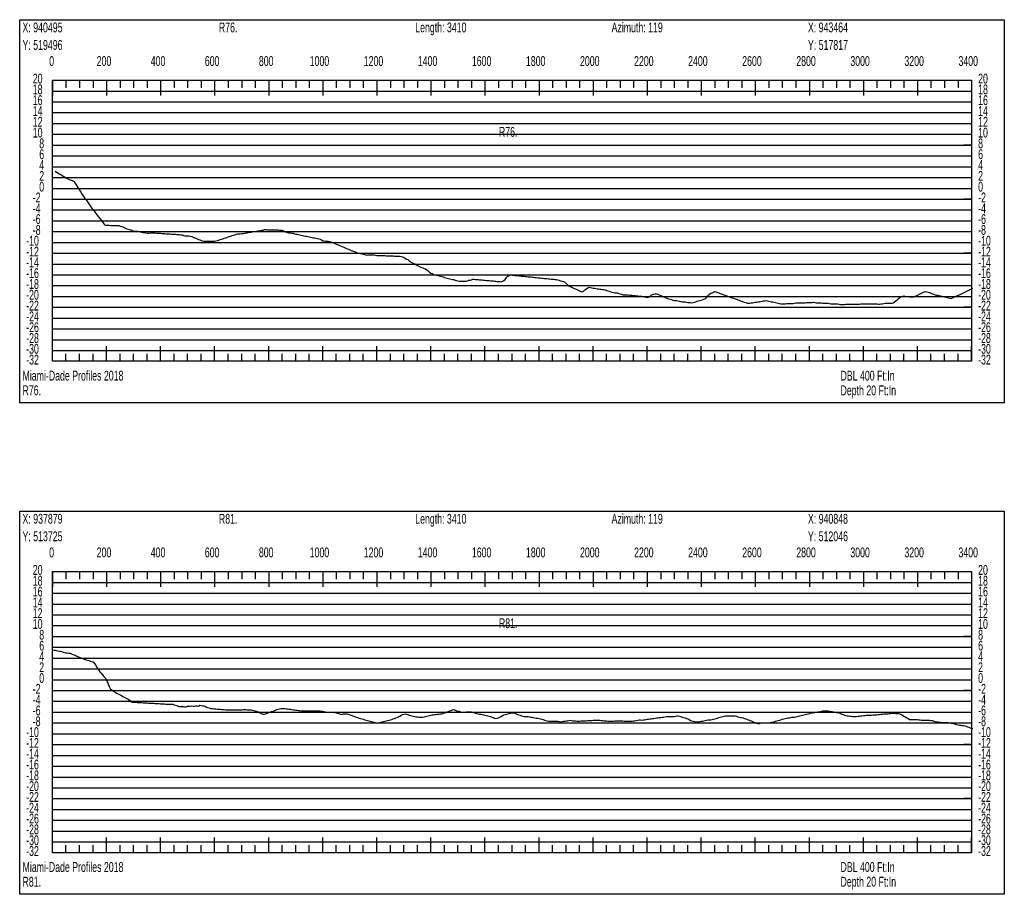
# Model space of a CAD drawing. Header units: feet. Extents: x 1 to 30, y -268 to -1.
# Tile 20 of 94: x 11 to 20, y -218 to -210. Entities that reach past the tile are written whole.
import ezdxf

# ---------------------------------------------------------------- set-up
doc = ezdxf.new("R2010")
doc.units = ezdxf.units.FT
doc.header["$MEASUREMENT"] = 0
doc.layers.add('LABELS', color=7, linetype='Continuous')
doc.layers.add('XSECTION', color=7, linetype='Continuous')

msp = doc.modelspace()

# ---------------------------------------------------------------- linework, layer by layer
at = {"layer": 'XSECTION', "color": 0, "linetype": 'Continuous'}
for points in [[(11.106, -210.07), (20.212, -210.07), (20.212, -213.615), (11.106, -213.615), (11.106, -210.07)], [(11.409, -210.63), (19.909, -210.63), (19.909, -213.23), (11.409, -213.23), (11.409, -210.63)], [(11.409, -210.63), (11.409, -210.771)], [(11.409, -210.63), (11.409, -210.771)], [(11.409, -210.63), (11.409, -210.7)], [(11.409, -210.63), (11.409, -210.7)], [(11.534, -210.63), (11.534, -210.7)], [(11.659, -210.63), (11.659, -210.7)], [(11.784, -210.63), (11.784, -210.7)], [(11.909, -210.63), (11.909, -210.771)], [(11.909, -210.63), (11.909, -210.7)], [(12.034, -210.63), (12.034, -210.7)], [(12.159, -210.63), (12.159, -210.7)], [(12.284, -210.63), (12.284, -210.7)], [(12.409, -210.63), (12.409, -210.771)], [(12.409, -210.63), (12.409, -210.7)], [(12.534, -210.63), (12.534, -210.7)], [(12.659, -210.63), (12.659, -210.7)], [(12.784, -210.63), (12.784, -210.7)], [(12.909, -210.63), (12.909, -210.771)], [(12.909, -210.63), (12.909, -210.7)], [(13.034, -210.63), (13.034, -210.7)], [(13.159, -210.63), (13.159, -210.7)], [(13.284, -210.63), (13.284, -210.7)], [(13.409, -210.63), (13.409, -210.771)], [(13.409, -210.63), (13.409, -210.7)], [(13.534, -210.63), (13.534, -210.7)], [(13.659, -210.63), (13.659, -210.7)], [(13.784, -210.63), (13.784, -210.7)], [(13.909, -210.63), (13.909, -210.771)], [(13.909, -210.63), (13.909, -210.7)], [(14.034, -210.63), (14.034, -210.7)], [(14.159, -210.63), (14.159, -210.7)], [(14.284, -210.63), (14.284, -210.7)], [(14.409, -210.63), (14.409, -210.771)], [(14.409, -210.63), (14.409, -210.7)], [(14.534, -210.63), (14.534, -210.7)], [(14.659, -210.63), (14.659, -210.7)], [(14.784, -210.63), (14.784, -210.7)], [(14.909, -210.63), (14.909, -210.771)], [(14.909, -210.63), (14.909, -210.7)], [(15.034, -210.63), (15.034, -210.7)], [(15.159, -210.63), (15.159, -210.7)], [(15.284, -210.63), (15.284, -210.7)], [(15.409, -210.63), (15.409, -210.771)], [(15.409, -210.63), (15.409, -210.7)], [(15.534, -210.63), (15.534, -210.7)], [(15.659, -210.63), (15.659, -210.7)], [(15.784, -210.63), (15.784, -210.7)], [(15.909, -210.63), (15.909, -210.771)], [(15.909, -210.63), (15.909, -210.7)], [(16.034, -210.63), (16.034, -210.7)], [(16.159, -210.63), (16.159, -210.7)], [(16.284, -210.63), (16.284, -210.7)], [(16.409, -210.63), (16.409, -210.771)], [(16.409, -210.63), (16.409, -210.7)], [(16.534, -210.63), (16.534, -210.7)], [(16.659, -210.63), (16.659, -210.7)], [(16.784, -210.63), (16.784, -210.7)], [(16.909, -210.63), (16.909, -210.771)], [(16.909, -210.63), (16.909, -210.7)], [(17.034, -210.63), (17.034, -210.7)], [(17.159, -210.63), (17.159, -210.7)], [(17.284, -210.63), (17.284, -210.7)], [(17.409, -210.63), (17.409, -210.771)], [(17.409, -210.63), (17.409, -210.7)], [(17.534, -210.63), (17.534, -210.7)], [(17.659, -210.63), (17.659, -210.7)], [(17.784, -210.63), (17.784, -210.7)], [(17.909, -210.63), (17.909, -210.771)], [(17.909, -210.63), (17.909, -210.7)], [(18.034, -210.63), (18.034, -210.7)], [(18.159, -210.63), (18.159, -210.7)], [(18.284, -210.63), (18.284, -210.7)], [(18.409, -210.63), (18.409, -210.771)], [(18.409, -210.63), (18.409, -210.7)], [(18.534, -210.63), (18.534, -210.7)], [(18.659, -210.63), (18.659, -210.7)], [(18.784, -210.63), (18.784, -210.7)], [(18.909, -210.63), (18.909, -210.771)], [(18.909, -210.63), (18.909, -210.7)], [(19.034, -210.63), (19.034, -210.7)], [(19.159, -210.63), (19.159, -210.7)], [(19.284, -210.63), (19.284, -210.7)], [(19.409, -210.63), (19.409, -210.771)], [(19.409, -210.63), (19.409, -210.7)], [(19.534, -210.63), (19.534, -210.7)], [(19.659, -210.63), (19.659, -210.7)], [(19.784, -210.63), (19.784, -210.7)], [(19.909, -210.63), (19.909, -210.771)], [(19.909, -210.63), (19.909, -210.7)], [(11.409, -211.23), (11.479, -211.23)], [(19.909, -211.23), (19.839, -211.23)], [(11.409, -211.73), (11.479, -211.73)], [(19.909, -211.73), (19.839, -211.73)], [(11.409, -212.23), (11.479, -212.23)], [(19.909, -212.23), (19.839, -212.23)], [(11.409, -212.73), (11.479, -212.73)], [(19.909, -212.73), (19.839, -212.73)], [(11.409, -213.23), (11.409, -213.089)], [(11.409, -213.23), (11.409, -213.089)], [(11.409, -213.23), (11.409, -213.16)], [(11.409, -213.23), (11.409, -213.16)], [(11.534, -213.23), (11.534, -213.16)], [(11.659, -213.23), (11.659, -213.16)], [(11.784, -213.23), (11.784, -213.16)], [(11.909, -213.23), (11.909, -213.089)], [(11.909, -213.23), (11.909, -213.16)], [(12.034, -213.23), (12.034, -213.16)], [(12.159, -213.23), (12.159, -213.16)], [(12.284, -213.23), (12.284, -213.16)], [(12.409, -213.23), (12.409, -213.089)], [(12.409, -213.23), (12.409, -213.16)], [(12.534, -213.23), (12.534, -213.16)], [(12.659, -213.23), (12.659, -213.16)], [(12.784, -213.23), (12.784, -213.16)], [(12.909, -213.23), (12.909, -213.089)], [(12.909, -213.23), (12.909, -213.16)], [(13.034, -213.23), (13.034, -213.16)], [(13.159, -213.23), (13.159, -213.16)], [(13.284, -213.23), (13.284, -213.16)], [(13.409, -213.23), (13.409, -213.089)], [(13.409, -213.23), (13.409, -213.16)], [(13.534, -213.23), (13.534, -213.16)], [(13.659, -213.23), (13.659, -213.16)], [(13.784, -213.23), (13.784, -213.16)], [(13.909, -213.23), (13.909, -213.089)], [(13.909, -213.23), (13.909, -213.16)], [(14.034, -213.23), (14.034, -213.16)], [(14.159, -213.23), (14.159, -213.16)], [(14.284, -213.23), (14.284, -213.16)], [(14.409, -213.23), (14.409, -213.089)], [(14.409, -213.23), (14.409, -213.16)], [(14.534, -213.23), (14.534, -213.16)], [(14.659, -213.23), (14.659, -213.16)], [(14.784, -213.23), (14.784, -213.16)], [(14.909, -213.23), (14.909, -213.089)], [(14.909, -213.23), (14.909, -213.16)], [(15.034, -213.23), (15.034, -213.16)], [(15.159, -213.23), (15.159, -213.16)], [(15.284, -213.23), (15.284, -213.16)], [(15.409, -213.23), (15.409, -213.089)], [(15.409, -213.23), (15.409, -213.16)], [(15.534, -213.23), (15.534, -213.16)], [(15.659, -213.23), (15.659, -213.16)], [(15.784, -213.23), (15.784, -213.16)], [(15.909, -213.23), (15.909, -213.089)], [(15.909, -213.23), (15.909, -213.16)], [(16.034, -213.23), (16.034, -213.16)], [(16.159, -213.23), (16.159, -213.16)], [(16.284, -213.23), (16.284, -213.16)], [(16.409, -213.23), (16.409, -213.089)], [(16.409, -213.23), (16.409, -213.16)], [(16.534, -213.23), (16.534, -213.16)], [(16.659, -213.23), (16.659, -213.16)], [(16.784, -213.23), (16.784, -213.16)], [(16.909, -213.23), (16.909, -213.089)], [(16.909, -213.23), (16.909, -213.16)], [(17.034, -213.23), (17.034, -213.16)], [(17.159, -213.23), (17.159, -213.16)], [(17.284, -213.23), (17.284, -213.16)], [(17.409, -213.23), (17.409, -213.089)], [(17.409, -213.23), (17.409, -213.16)], [(17.534, -213.23), (17.534, -213.16)], [(17.659, -213.23), (17.659, -213.16)], [(17.784, -213.23), (17.784, -213.16)], [(17.909, -213.23), (17.909, -213.089)], [(17.909, -213.23), (17.909, -213.16)], [(18.034, -213.23), (18.034, -213.16)], [(18.159, -213.23), (18.159, -213.16)], [(18.284, -213.23), (18.284, -213.16)], [(18.409, -213.23), (18.409, -213.089)], [(18.409, -213.23), (18.409, -213.16)], [(18.534, -213.23), (18.534, -213.16)], [(18.659, -213.23), (18.659, -213.16)], [(18.784, -213.23), (18.784, -213.16)], [(18.909, -213.23), (18.909, -213.089)], [(18.909, -213.23), (18.909, -213.16)], [(19.034, -213.23), (19.034, -213.16)], [(19.159, -213.23), (19.159, -213.16)], [(19.284, -213.23), (19.284, -213.16)], [(19.409, -213.23), (19.409, -213.089)], [(19.409, -213.23), (19.409, -213.16)], [(19.534, -213.23), (19.534, -213.16)], [(19.659, -213.23), (19.659, -213.16)], [(19.784, -213.23), (19.784, -213.16)], [(19.909, -213.23), (19.909, -213.089)], [(19.909, -213.23), (19.909, -213.16)], [(11.106, -214.615), (20.212, -214.615), (20.212, -218.16), (11.106, -218.16), (11.106, -214.615)], [(11.409, -215.175), (19.909, -215.175), (19.909, -217.775), (11.409, -217.775), (11.409, -215.175)], [(11.409, -215.175), (11.409, -215.316)], [(11.409, -215.175), (11.409, -215.316)], [(11.409, -215.175), (11.409, -215.245)], [(11.409, -215.175), (11.409, -215.245)], [(11.534, -215.175), (11.534, -215.245)], [(11.659, -215.175), (11.659, -215.245)], [(11.784, -215.175), (11.784, -215.245)], [(11.909, -215.175), (11.909, -215.316)], [(11.909, -215.175), (11.909, -215.245)], [(12.034, -215.175), (12.034, -215.245)], [(12.159, -215.175), (12.159, -215.245)], [(12.284, -215.175), (12.284, -215.245)], [(12.409, -215.175), (12.409, -215.316)], [(12.409, -215.175), (12.409, -215.245)], [(12.534, -215.175), (12.534, -215.245)], [(12.659, -215.175), (12.659, -215.245)], [(12.784, -215.175), (12.784, -215.245)], [(12.909, -215.175), (12.909, -215.316)], [(12.909, -215.175), (12.909, -215.245)], [(13.034, -215.175), (13.034, -215.245)], [(13.159, -215.175), (13.159, -215.245)], [(13.284, -215.175), (13.284, -215.245)], [(13.409, -215.175), (13.409, -215.316)], [(13.409, -215.175), (13.409, -215.245)], [(13.534, -215.175), (13.534, -215.245)], [(13.659, -215.175), (13.659, -215.245)], [(13.784, -215.175), (13.784, -215.245)], [(13.909, -215.175), (13.909, -215.316)], [(13.909, -215.175), (13.909, -215.245)], [(14.034, -215.175), (14.034, -215.245)], [(14.159, -215.175), (14.159, -215.245)], [(14.284, -215.175), (14.284, -215.245)], [(14.409, -215.175), (14.409, -215.316)], [(14.409, -215.175), (14.409, -215.245)], [(14.534, -215.175), (14.534, -215.245)], [(14.659, -215.175), (14.659, -215.245)], [(14.784, -215.175), (14.784, -215.245)], [(14.909, -215.175), (14.909, -215.316)], [(14.909, -215.175), (14.909, -215.245)], [(15.034, -215.175), (15.034, -215.245)], [(15.159, -215.175), (15.159, -215.245)], [(15.284, -215.175), (15.284, -215.245)], [(15.409, -215.175), (15.409, -215.316)], [(15.409, -215.175), (15.409, -215.245)], [(15.534, -215.175), (15.534, -215.245)], [(15.659, -215.175), (15.659, -215.245)], [(15.784, -215.175), (15.784, -215.245)], [(15.909, -215.175), (15.909, -215.316)], [(15.909, -215.175), (15.909, -215.245)], [(16.034, -215.175), (16.034, -215.245)], [(16.159, -215.175), (16.159, -215.245)], [(16.284, -215.175), (16.284, -215.245)], [(16.409, -215.175), (16.409, -215.316)], [(16.409, -215.175), (16.409, -215.245)], [(16.534, -215.175), (16.534, -215.245)], [(16.659, -215.175), (16.659, -215.245)], [(16.784, -215.175), (16.784, -215.245)], [(16.909, -215.175), (16.909, -215.316)], [(16.909, -215.175), (16.909, -215.245)], [(17.034, -215.175), (17.034, -215.245)], [(17.159, -215.175), (17.159, -215.245)], [(17.284, -215.175), (17.284, -215.245)], [(17.409, -215.175), (17.409, -215.316)], [(17.409, -215.175), (17.409, -215.245)], [(17.534, -215.175), (17.534, -215.245)], [(17.659, -215.175), (17.659, -215.245)], [(17.784, -215.175), (17.784, -215.245)], [(17.909, -215.175), (17.909, -215.316)], [(17.909, -215.175), (17.909, -215.245)], [(18.034, -215.175), (18.034, -215.245)], [(18.159, -215.175), (18.159, -215.245)], [(18.284, -215.175), (18.284, -215.245)], [(18.409, -215.175), (18.409, -215.316)], [(18.409, -215.175), (18.409, -215.245)], [(18.534, -215.175), (18.534, -215.245)], [(18.659, -215.175), (18.659, -215.245)], [(18.784, -215.175), (18.784, -215.245)], [(18.909, -215.175), (18.909, -215.316)], [(18.909, -215.175), (18.909, -215.245)], [(19.034, -215.175), (19.034, -215.245)], [(19.159, -215.175), (19.159, -215.245)], [(19.284, -215.175), (19.284, -215.245)], [(19.409, -215.175), (19.409, -215.316)], [(19.409, -215.175), (19.409, -215.245)], [(19.534, -215.175), (19.534, -215.245)], [(19.659, -215.175), (19.659, -215.245)], [(19.784, -215.175), (19.784, -215.245)], [(19.909, -215.175), (19.909, -215.316)], [(19.909, -215.175), (19.909, -215.245)], [(11.409, -215.775), (11.479, -215.775)], [(19.909, -215.775), (19.839, -215.775)], [(11.409, -216.275), (11.479, -216.275)], [(19.909, -216.275), (19.839, -216.275)], [(11.409, -216.775), (11.479, -216.775)], [(19.909, -216.775), (19.839, -216.775)], [(11.409, -217.275), (11.479, -217.275)], [(19.909, -217.275), (19.839, -217.275)], [(11.409, -217.775), (11.409, -217.634)], [(11.409, -217.775), (11.409, -217.634)], [(11.409, -217.775), (11.409, -217.705)], [(11.409, -217.775), (11.409, -217.705)], [(11.534, -217.775), (11.534, -217.705)], [(11.659, -217.775), (11.659, -217.705)], [(11.784, -217.775), (11.784, -217.705)], [(11.909, -217.775), (11.909, -217.634)], [(11.909, -217.775), (11.909, -217.705)], [(12.034, -217.775), (12.034, -217.705)], [(12.159, -217.775), (12.159, -217.705)], [(12.284, -217.775), (12.284, -217.705)], [(12.409, -217.775), (12.409, -217.634)], [(12.409, -217.775), (12.409, -217.705)], [(12.534, -217.775), (12.534, -217.705)], [(12.659, -217.775), (12.659, -217.705)], [(12.784, -217.775), (12.784, -217.705)], [(12.909, -217.775), (12.909, -217.634)], [(12.909, -217.775), (12.909, -217.705)], [(13.034, -217.775), (13.034, -217.705)], [(13.159, -217.775), (13.159, -217.705)], [(13.284, -217.775), (13.284, -217.705)], [(13.409, -217.775), (13.409, -217.634)], [(13.409, -217.775), (13.409, -217.705)], [(13.534, -217.775), (13.534, -217.705)], [(13.659, -217.775), (13.659, -217.705)], [(13.784, -217.775), (13.784, -217.705)], [(13.909, -217.775), (13.909, -217.634)], [(13.909, -217.775), (13.909, -217.705)], [(14.034, -217.775), (14.034, -217.705)], [(14.159, -217.775), (14.159, -217.705)], [(14.284, -217.775), (14.284, -217.705)], [(14.409, -217.775), (14.409, -217.634)], [(14.409, -217.775), (14.409, -217.705)], [(14.534, -217.775), (14.534, -217.705)], [(14.659, -217.775), (14.659, -217.705)], [(14.784, -217.775), (14.784, -217.705)], [(14.909, -217.775), (14.909, -217.634)], [(14.909, -217.775), (14.909, -217.705)], [(15.034, -217.775), (15.034, -217.705)], [(15.159, -217.775), (15.159, -217.705)], [(15.284, -217.775), (15.284, -217.705)], [(15.409, -217.775), (15.409, -217.634)], [(15.409, -217.775), (15.409, -217.705)], [(15.534, -217.775), (15.534, -217.705)], [(15.659, -217.775), (15.659, -217.705)], [(15.784, -217.775), (15.784, -217.705)], [(15.909, -217.775), (15.909, -217.634)], [(15.909, -217.775), (15.909, -217.705)], [(16.034, -217.775), (16.034, -217.705)], [(16.159, -217.775), (16.159, -217.705)], [(16.284, -217.775), (16.284, -217.705)], [(16.409, -217.775), (16.409, -217.634)], [(16.409, -217.775), (16.409, -217.705)], [(16.534, -217.775), (16.534, -217.705)], [(16.659, -217.775), (16.659, -217.705)], [(16.784, -217.775), (16.784, -217.705)], [(16.909, -217.775), (16.909, -217.634)], [(16.909, -217.775), (16.909, -217.705)], [(17.034, -217.775), (17.034, -217.705)], [(17.159, -217.775), (17.159, -217.705)], [(17.284, -217.775), (17.284, -217.705)], [(17.409, -217.775), (17.409, -217.634)], [(17.409, -217.775), (17.409, -217.705)], [(17.534, -217.775), (17.534, -217.705)], [(17.659, -217.775), (17.659, -217.705)], [(17.784, -217.775), (17.784, -217.705)], [(17.909, -217.775), (17.909, -217.634)], [(17.909, -217.775), (17.909, -217.705)], [(18.034, -217.775), (18.034, -217.705)], [(18.159, -217.775), (18.159, -217.705)], [(18.284, -217.775), (18.284, -217.705)], [(18.409, -217.775), (18.409, -217.634)], [(18.409, -217.775), (18.409, -217.705)], [(18.534, -217.775), (18.534, -217.705)], [(18.659, -217.775), (18.659, -217.705)], [(18.784, -217.775), (18.784, -217.705)], [(18.909, -217.775), (18.909, -217.634)], [(18.909, -217.775), (18.909, -217.705)], [(19.034, -217.775), (19.034, -217.705)], [(19.159, -217.775), (19.159, -217.705)], [(19.284, -217.775), (19.284, -217.705)], [(19.409, -217.775), (19.409, -217.634)], [(19.409, -217.775), (19.409, -217.705)], [(19.534, -217.775), (19.534, -217.705)], [(19.659, -217.775), (19.659, -217.705)], [(19.784, -217.775), (19.784, -217.705)], [(19.909, -217.775), (19.909, -217.634)], [(19.909, -217.775), (19.909, -217.705)]]:
    msp.add_lwpolyline(points, dxfattribs=at)
at = {"layer": 'XSECTION', "color": 0}
for points in [[(11.409, -210.73), (19.909, -210.73)], [(11.409, -210.83), (19.909, -210.83)], [(11.409, -210.93), (19.909, -210.93)], [(11.409, -211.03), (19.909, -211.03)], [(11.409, -211.13), (19.909, -211.13)], [(11.409, -211.23), (19.909, -211.23)], [(11.409, -211.33), (19.909, -211.33)], [(11.409, -211.43), (19.909, -211.43)], [(11.409, -211.53), (19.909, -211.53)], [(11.409, -211.63), (19.909, -211.63)], [(11.409, -211.73), (19.909, -211.73)], [(11.409, -211.83), (19.909, -211.83)], [(11.409, -211.93), (19.909, -211.93)], [(11.409, -212.03), (19.909, -212.03)], [(11.409, -212.13), (19.909, -212.13)], [(11.409, -212.23), (19.909, -212.23)], [(11.409, -212.33), (19.909, -212.33)], [(11.409, -212.43), (19.909, -212.43)], [(11.409, -212.53), (19.909, -212.53)], [(11.409, -212.63), (19.909, -212.63)], [(11.409, -212.73), (19.909, -212.73)], [(11.409, -212.83), (19.909, -212.83)], [(11.409, -212.93), (19.909, -212.93)], [(11.409, -213.03), (19.909, -213.03)], [(11.409, -213.13), (19.909, -213.13)], [(11.409, -215.275), (19.909, -215.275)], [(11.409, -215.375), (19.909, -215.375)], [(11.409, -215.475), (19.909, -215.475)], [(11.409, -215.575), (19.909, -215.575)], [(11.409, -215.675), (19.909, -215.675)], [(11.409, -215.775), (19.909, -215.775)], [(11.409, -215.875), (19.909, -215.875)], [(11.409, -215.975), (19.909, -215.975)], [(11.409, -216.075), (19.909, -216.075)], [(11.409, -216.175), (19.909, -216.175)], [(11.409, -216.275), (19.909, -216.275)], [(11.409, -216.375), (19.909, -216.375)], [(11.409, -216.475), (19.909, -216.475)], [(11.409, -216.575), (19.909, -216.575)], [(11.409, -216.675), (19.909, -216.675)], [(11.409, -216.775), (19.909, -216.775)], [(11.409, -216.875), (19.909, -216.875)], [(11.409, -216.975), (19.909, -216.975)], [(11.409, -217.075), (19.909, -217.075)], [(11.409, -217.175), (19.909, -217.175)], [(11.409, -217.275), (19.909, -217.275)], [(11.409, -217.375), (19.909, -217.375)], [(11.409, -217.475), (19.909, -217.475)], [(11.409, -217.575), (19.909, -217.575)], [(11.409, -217.675), (19.909, -217.675)]]:
    msp.add_lwpolyline(points, dxfattribs=at)
at = {"layer": 'XSECTION', "color": 5, "linetype": 'Continuous'}
for points in [[(11.434, -211.472), (11.4465, -211.48), (11.459, -211.487), (11.4715, -211.4945), (11.484, -211.502), (11.4965, -211.5095), (11.509, -211.5165), (11.5215, -211.524), (11.534, -211.5315), (11.5465, -211.539), (11.559, -211.5465), (11.5715, -211.5515), (11.584, -211.5555), (11.5965, -211.5595), (11.609, -211.567), (11.6215, -211.587), (11.634, -211.607), (11.6465, -211.627), (11.659, -211.647), (11.6715, -211.6665), (11.684, -211.6865), (11.6965, -211.7065), (11.709, -211.723), (11.7215, -211.7375), (11.734, -211.756), (11.7465, -211.7735), (11.759, -211.7915), (11.7715, -211.8095), (11.784, -211.827), (11.7965, -211.845), (11.809, -211.8625), (11.8215, -211.8795), (11.834, -211.893), (11.8465, -211.9095), (11.859, -211.925), (11.8715, -211.94), (11.884, -211.957), (11.8965, -211.97), (11.909, -211.9705), (11.9215, -211.9715), (11.934, -211.972), (11.9465, -211.9725), (11.959, -211.973), (11.9715, -211.973), (11.984, -211.9735), (11.9965, -211.9735), (12.009, -211.9745), (12.0215, -211.975), (12.034, -211.9795), (12.0465, -211.9835), (12.059, -211.9875), (12.0715, -211.9935), (12.084, -211.9995), (12.0965, -212.003), (12.109, -212.0065), (12.1215, -212.01), (12.134, -212.013), (12.1465, -212.0195), (12.159, -212.025), (12.1715, -212.025), (12.184, -212.025), (12.1965, -212.0275), (12.209, -212.0295), (12.2215, -212.032), (12.234, -212.0345), (12.2465, -212.037), (12.259, -212.039), (12.2715, -212.0415), (12.284, -212.044), (12.2965, -212.0435), (12.309, -212.0405), (12.3215, -212.0405), (12.334, -212.0415), (12.3465, -212.042), (12.359, -212.043), (12.3715, -212.044), (12.384, -212.0445), (12.3965, -212.0455), (12.409, -212.046), (12.4215, -212.047), (12.434, -212.048), (12.4465, -212.0485), (12.459, -212.0495), (12.4715, -212.0505), (12.484, -212.051), (12.4965, -212.052), (12.509, -212.053), (12.5215, -212.0535), (12.534, -212.0545), (12.5465, -212.055), (12.559, -212.056), (12.5715, -212.057), (12.584, -212.0575), (12.5965, -212.0585), (12.609, -212.0595), (12.6215, -212.0655), (12.634, -212.0695), (12.6465, -212.0695), (12.659, -212.0695), (12.6715, -212.07), (12.684, -212.0715), (12.6965, -212.0765), (12.709, -212.0815), (12.7215, -212.087), (12.734, -212.092), (12.7465, -212.097), (12.759, -212.102), (12.7715, -212.107), (12.784, -212.1115), (12.7965, -212.1155), (12.809, -212.1195), (12.8215, -212.1195), (12.834, -212.1195), (12.8465, -212.119), (12.859, -212.119), (12.8715, -212.119), (12.884, -212.119), (12.8965, -212.119), (12.909, -212.1195), (12.9215, -212.116), (12.934, -212.112), (12.9465, -212.108), (12.959, -212.104), (12.9715, -212.1), (12.984, -212.0955), (12.9965, -212.0915), (13.009, -212.0875), (13.0215, -212.0835), (13.034, -212.079), (13.0465, -212.075), (13.059, -212.071), (13.0715, -212.067), (13.084, -212.063), (13.0965, -212.0585), (13.109, -212.0545), (13.1215, -212.051), (13.134, -212.051), (13.1465, -212.051), (13.159, -212.049), (13.1715, -212.047), (13.184, -212.045), (13.1965, -212.043), (13.209, -212.041), (13.2215, -212.0385), (13.234, -212.0365), (13.2465, -212.0345), (13.259, -212.0325), (13.2715, -212.0305), (13.284, -212.0285), (13.2965, -212.026), (13.309, -212.024), (13.3215, -212.022), (13.334, -212.02), (13.3465, -212.018), (13.359, -212.0155), (13.3715, -212.0115), (13.384, -212.012), (13.3965, -212.0125), (13.409, -212.0125), (13.4215, -212.013), (13.434, -212.0135), (13.4465, -212.0135), (13.459, -212.014), (13.4715, -212.0145), (13.484, -212.015), (13.4965, -212.015), (13.509, -212.0155), (13.5215, -212.016), (13.534, -212.016), (13.5465, -212.0225), (13.559, -212.03), (13.5715, -212.036), (13.584, -212.039), (13.5965, -212.041), (13.609, -212.043), (13.6215, -212.0445), (13.634, -212.0455), (13.6465, -212.05), (13.659, -212.0525), (13.6715, -212.055), (13.684, -212.058), (13.6965, -212.0605), (13.709, -212.063), (13.7215, -212.0655), (13.734, -212.068), (13.7465, -212.071), (13.759, -212.0735), (13.7715, -212.076), (13.784, -212.0785), (13.7965, -212.081), (13.809, -212.084), (13.8215, -212.0865), (13.834, -212.089), (13.8465, -212.0915), (13.859, -212.094), (13.8715, -212.097), (13.884, -212.0995), (13.8965, -212.1075), (13.909, -212.114), (13.9215, -212.117), (13.934, -212.119), (13.9465, -212.119), (13.959, -212.119), (13.9715, -212.1205), (13.984, -212.125), (13.9965, -212.13), (14.009, -212.1345), (14.0215, -212.14), (14.034, -212.1455), (14.0465, -212.1505), (14.059, -212.156), (14.0715, -212.1615), (14.084, -212.1665), (14.0965, -212.172), (14.109, -212.1775), (14.1215, -212.1825), (14.134, -212.188), (14.1465, -212.1935), (14.159, -212.199), (14.1715, -212.204), (14.184, -212.2095), (14.1965, -212.214), (14.209, -212.218), (14.2215, -212.222), (14.234, -212.2265), (14.2465, -212.231), (14.259, -212.233), (14.2715, -212.2355), (14.284, -212.239), (14.2965, -212.243), (14.309, -212.247), (14.3215, -212.246), (14.334, -212.244), (14.3465, -212.244), (14.359, -212.244), (14.3715, -212.244), (14.384, -212.246), (14.3965, -212.2495), (14.409, -212.25), (14.4215, -212.2505), (14.434, -212.2505), (14.4465, -212.251), (14.459, -212.2515), (14.4715, -212.252), (14.484, -212.2525), (14.4965, -212.253), (14.509, -212.2535), (14.5215, -212.254), (14.534, -212.2545), (14.5465, -212.255), (14.559, -212.2555), (14.5715, -212.256), (14.584, -212.256), (14.5965, -212.2565), (14.609, -212.257), (14.6215, -212.2575), (14.634, -212.259), (14.6465, -212.264), (14.659, -212.2695), (14.6715, -212.277), (14.684, -212.2845), (14.6965, -212.2895), (14.709, -212.2995), (14.7215, -212.309), (14.734, -212.3155), (14.7465, -212.3225), (14.759, -212.3295), (14.7715, -212.336), (14.784, -212.343), (14.7965, -212.35), (14.809, -212.3565), (14.8215, -212.362), (14.834, -212.3665), (14.8465, -212.3715), (14.859, -212.376), (14.8715, -212.3825), (14.884, -212.392), (14.8965, -212.4045), (14.909, -212.4135), (14.9215, -212.418), (14.934, -212.427), (14.9465, -212.43), (14.959, -212.4325), (14.9715, -212.4355), (14.984, -212.4395), (14.9965, -212.443), (15.009, -212.4465), (15.0215, -212.45), (15.034, -212.4535), (15.0465, -212.457), (15.059, -212.4605), (15.0715, -212.464), (15.084, -212.4675), (15.0965, -212.471), (15.109, -212.4735), (15.1215, -212.474), (15.134, -212.478), (15.1465, -212.4825), (15.159, -212.4855), (15.1715, -212.4875), (15.184, -212.489), (15.1965, -212.489), (15.209, -212.489), (15.2215, -212.489), (15.234, -212.4895), (15.2465, -212.485), (15.259, -212.4805), (15.2715, -212.4795), (15.284, -212.4765), (15.2965, -212.4715), (15.309, -212.4705), (15.3215, -212.472), (15.334, -212.473), (15.3465, -212.474), (15.359, -212.4755), (15.3715, -212.4765), (15.384, -212.4775), (15.3965, -212.479), (15.409, -212.48), (15.4215, -212.481), (15.434, -212.4825), (15.4465, -212.4835), (15.459, -212.485), (15.4715, -212.486), (15.484, -212.487), (15.4965, -212.4885), (15.509, -212.4895), (15.5215, -212.4905), (15.534, -212.492), (15.5465, -212.493), (15.559, -212.4945), (15.5715, -212.489), (15.584, -212.481), (15.5965, -212.472), (15.609, -212.455), (15.6215, -212.443), (15.634, -212.434), (15.6465, -212.431), (15.659, -212.4325), (15.6715, -212.4335), (15.684, -212.435), (15.6965, -212.436), (15.709, -212.4375), (15.7215, -212.4385), (15.734, -212.44), (15.7465, -212.441), (15.759, -212.4425), (15.7715, -212.4435), (15.784, -212.445), (15.7965, -212.446), (15.809, -212.4475), (15.8215, -212.4485), (15.834, -212.45), (15.8465, -212.4515), (15.859, -212.4525), (15.8715, -212.454), (15.884, -212.455), (15.8965, -212.4565), (15.909, -212.4575), (15.9215, -212.459), (15.934, -212.46), (15.9465, -212.4615), (15.959, -212.4625), (15.9715, -212.464), (15.984, -212.465), (15.9965, -212.4665), (16.009, -212.4675), (16.0215, -212.469), (16.034, -212.47), (16.0465, -212.4715), (16.059, -212.4725), (16.0715, -212.474), (16.084, -212.475), (16.0965, -212.4795), (16.109, -212.484), (16.1215, -212.488), (16.134, -212.4925), (16.1465, -212.499), (16.159, -212.5095), (16.1715, -212.522), (16.184, -212.531), (16.1965, -212.537), (16.209, -212.543), (16.2215, -212.549), (16.234, -212.555), (16.2465, -212.561), (16.259, -212.567), (16.2715, -212.573), (16.284, -212.579), (16.2965, -212.585), (16.309, -212.5885), (16.3215, -212.58), (16.334, -212.568), (16.3465, -212.559), (16.359, -212.551), (16.3715, -212.5455), (16.384, -212.5475), (16.3965, -212.55), (16.409, -212.552), (16.4215, -212.554), (16.434, -212.556), (16.4465, -212.558), (16.459, -212.56), (16.4715, -212.562), (16.484, -212.564), (16.4965, -212.565), (16.509, -212.566), (16.5215, -212.57), (16.534, -212.574), (16.5465, -212.5775), (16.559, -212.582), (16.5715, -212.586), (16.584, -212.59), (16.5965, -212.594), (16.609, -212.595), (16.6215, -212.595), (16.634, -212.597), (16.6465, -212.6015), (16.659, -212.606), (16.6715, -212.61), (16.684, -212.6145), (16.6965, -212.615), (16.709, -212.615), (16.7215, -212.615), (16.734, -212.616), (16.7465, -212.617), (16.759, -212.6185), (16.7715, -212.6195), (16.784, -212.621), (16.7965, -212.622), (16.809, -212.6235), (16.8215, -212.6245), (16.834, -212.626), (16.8465, -212.6275), (16.859, -212.6285), (16.8715, -212.63), (16.884, -212.633), (16.8965, -212.6365), (16.909, -212.64), (16.9215, -212.6365), (16.934, -212.6295), (16.9465, -212.6195), (16.959, -212.613), (16.9715, -212.6085), (16.984, -212.605), (16.9965, -212.6055), (17.009, -212.609), (17.0215, -212.6155), (17.034, -212.622), (17.0465, -212.6275), (17.059, -212.6325), (17.0715, -212.637), (17.084, -212.6425), (17.0965, -212.6485), (17.109, -212.653), (17.1215, -212.6565), (17.134, -212.6595), (17.1465, -212.663), (17.159, -212.666), (17.1715, -212.666), (17.184, -212.668), (17.1965, -212.671), (17.209, -212.6745), (17.2215, -212.678), (17.234, -212.6805), (17.2465, -212.6805), (17.259, -212.6805), (17.2715, -212.6815), (17.284, -212.685), (17.2965, -212.6855), (17.309, -212.687), (17.3215, -212.6905), (17.334, -212.687), (17.3465, -212.683), (17.359, -212.679), (17.3715, -212.675), (17.384, -212.6715), (17.3965, -212.6675), (17.409, -212.6635), (17.4215, -212.66), (17.434, -212.656), (17.4465, -212.652), (17.459, -212.6395), (17.4715, -212.6235), (17.484, -212.6095), (17.4965, -212.601), (17.509, -212.595), (17.5215, -212.591), (17.534, -212.585), (17.5465, -212.587), (17.559, -212.5935), (17.5715, -212.598), (17.584, -212.6025), (17.5965, -212.607), (17.609, -212.6115), (17.6215, -212.616), (17.634, -212.6205), (17.6465, -212.625), (17.659, -212.6295), (17.6715, -212.634), (17.684, -212.6385), (17.6965, -212.6425), (17.709, -212.647), (17.7215, -212.6515), (17.734, -212.656), (17.7465, -212.6605), (17.759, -212.665), (17.7715, -212.6695), (17.784, -212.674), (17.7965, -212.6785), (17.809, -212.6825), (17.8215, -212.687), (17.834, -212.6915), (17.8465, -212.6925), (17.859, -212.691), (17.8715, -212.689), (17.884, -212.6875), (17.8965, -212.686), (17.909, -212.684), (17.9215, -212.6825), (17.934, -212.681), (17.9465, -212.6795), (17.959, -212.6755), (17.9715, -212.673), (17.984, -212.6715), (17.9965, -212.6695), (18.009, -212.668), (18.0215, -212.6715), (18.034, -212.6745), (18.0465, -212.6765), (18.059, -212.6785), (18.0715, -212.6805), (18.084, -212.683), (18.0965, -212.6855), (18.109, -212.6885), (18.1215, -212.6915), (18.134, -212.695), (18.1465, -212.698), (18.159, -212.698), (18.1715, -212.6975), (18.184, -212.697), (18.1965, -212.6965), (18.209, -212.696), (18.2215, -212.696), (18.234, -212.6955), (18.2465, -212.695), (18.259, -212.6945), (18.2715, -212.6925), (18.284, -212.6895), (18.2965, -212.6895), (18.309, -212.6895), (18.3215, -212.6895), (18.334, -212.6895), (18.3465, -212.6895), (18.359, -212.6895), (18.3715, -212.6895), (18.384, -212.6865), (18.3965, -212.6845), (18.409, -212.6845), (18.4215, -212.6845), (18.434, -212.6845), (18.4465, -212.684), (18.459, -212.6855), (18.4715, -212.6885), (18.484, -212.689), (18.4965, -212.689), (18.509, -212.6895), (18.5215, -212.6905), (18.534, -212.691), (18.5465, -212.6915), (18.559, -212.6925), (18.5715, -212.693), (18.584, -212.6935), (18.5965, -212.6965), (18.609, -212.6985), (18.6215, -212.6985), (18.634, -212.6985), (18.6465, -212.698), (18.659, -212.698), (18.6715, -212.698), (18.684, -212.7005), (18.6965, -212.7035), (18.709, -212.703), (18.7215, -212.703), (18.734, -212.703), (18.7465, -212.7025), (18.759, -212.7025), (18.7715, -212.702), (18.784, -212.702), (18.7965, -212.7015), (18.809, -212.7015), (18.8215, -212.701), (18.834, -212.701), (18.8465, -212.7005), (18.859, -212.7005), (18.8715, -212.7), (18.884, -212.6995), (18.8965, -212.6995), (18.909, -212.699), (18.9215, -212.699), (18.934, -212.6985), (18.9465, -212.6985), (18.959, -212.698), (18.9715, -212.698), (18.984, -212.698), (18.9965, -212.698), (19.009, -212.698), (19.0215, -212.698), (19.034, -212.698), (19.0465, -212.7015), (19.059, -212.7015), (19.0715, -212.698), (19.084, -212.698), (19.0965, -212.6965), (19.109, -212.6935), (19.1215, -212.6935), (19.134, -212.6935), (19.1465, -212.6935), (19.159, -212.6935), (19.1715, -212.692), (19.184, -212.689), (19.1965, -212.68), (19.209, -212.67), (19.2215, -212.66), (19.234, -212.65), (19.2465, -212.64), (19.259, -212.63), (19.2715, -212.6265), (19.284, -212.6255), (19.2965, -212.629), (19.309, -212.63), (19.3215, -212.631), (19.334, -212.632), (19.3465, -212.6325), (19.359, -212.6335), (19.3715, -212.6345), (19.384, -212.6285), (19.3965, -212.623), (19.409, -212.6175), (19.4215, -212.6115), (19.434, -212.6055), (19.4465, -212.5995), (19.459, -212.593), (19.4715, -212.588), (19.484, -212.585), (19.4965, -212.588), (19.509, -212.591), (19.5215, -212.5945), (19.534, -212.601), (19.5465, -212.606), (19.559, -212.609), (19.5715, -212.6145), (19.584, -212.6195), (19.5965, -212.6195), (19.609, -212.621), (19.6215, -212.6245), (19.634, -212.627), (19.6465, -212.63), (19.659, -212.633), (19.6715, -212.636), (19.684, -212.639), (19.6965, -212.642), (19.709, -212.645), (19.7215, -212.6485), (19.734, -212.643), (19.7465, -212.637), (19.759, -212.631), (19.7715, -212.6255), (19.784, -212.6195), (19.7965, -212.6135), (19.809, -212.6075), (19.8215, -212.6015), (19.834, -212.5955), (19.8465, -212.5895), (19.859, -212.5835), (19.8715, -212.5775), (19.884, -212.5715), (19.8965, -212.5655), (19.909, -212.5595), (19.9215, -212.5535)], [(11.409, -215.898), (11.4215, -215.9005), (11.434, -215.9025), (11.4465, -215.905), (11.459, -215.907), (11.4715, -215.9095), (11.484, -215.9115), (11.4965, -215.9145), (11.509, -215.9195), (11.5215, -215.9245), (11.534, -215.926), (11.5465, -215.9275), (11.559, -215.9295), (11.5715, -215.9305), (11.584, -215.9355), (11.5965, -215.941), (11.609, -215.946), (11.6215, -215.9515), (11.634, -215.9565), (11.6465, -215.962), (11.659, -215.9675), (11.6715, -215.973), (11.684, -215.977), (11.6965, -215.9815), (11.709, -215.987), (11.7215, -215.991), (11.734, -215.9945), (11.7465, -215.9985), (11.759, -216.002), (11.7715, -216.006), (11.784, -216.0095), (11.7965, -216.0245), (11.809, -216.0445), (11.8215, -216.0645), (11.834, -216.085), (11.8465, -216.101), (11.859, -216.115), (11.8715, -216.13), (11.884, -216.1445), (11.8965, -216.159), (11.909, -216.18), (11.9215, -216.207), (11.934, -216.2365), (11.9465, -216.262), (11.959, -216.27), (11.9715, -216.279), (11.984, -216.2875), (11.9965, -216.2945), (12.009, -216.3015), (12.0215, -216.3085), (12.034, -216.315), (12.0465, -216.322), (12.059, -216.329), (12.0715, -216.3355), (12.084, -216.3425), (12.0965, -216.3495), (12.109, -216.3565), (12.1215, -216.365), (12.134, -216.3735), (12.1465, -216.382), (12.159, -216.383), (12.1715, -216.3835), (12.184, -216.384), (12.1965, -216.385), (12.209, -216.3855), (12.2215, -216.3865), (12.234, -216.387), (12.2465, -216.388), (12.259, -216.3885), (12.2715, -216.3895), (12.284, -216.39), (12.2965, -216.391), (12.309, -216.3915), (12.3215, -216.3925), (12.334, -216.393), (12.3465, -216.3935), (12.359, -216.3945), (12.3715, -216.395), (12.384, -216.396), (12.3965, -216.3965), (12.409, -216.3975), (12.4215, -216.398), (12.434, -216.399), (12.4465, -216.3995), (12.459, -216.4005), (12.4715, -216.401), (12.484, -216.402), (12.4965, -216.4025), (12.509, -216.402), (12.5215, -216.4025), (12.534, -216.407), (12.5465, -216.4105), (12.559, -216.415), (12.5715, -216.419), (12.584, -216.4215), (12.5965, -216.4215), (12.609, -216.4215), (12.6215, -216.424), (12.634, -216.426), (12.6465, -216.425), (12.659, -216.421), (12.6715, -216.421), (12.684, -216.4185), (12.6965, -216.4165), (12.709, -216.4185), (12.7215, -216.4205), (12.734, -216.4175), (12.7465, -216.417), (12.759, -216.42), (12.7715, -216.412), (12.784, -216.4135), (12.7965, -216.4155), (12.809, -216.4165), (12.8215, -216.4205), (12.834, -216.428), (12.8465, -216.4325), (12.859, -216.4365), (12.8715, -216.44), (12.884, -216.441), (12.8965, -216.4425), (12.909, -216.4435), (12.9215, -216.4445), (12.934, -216.446), (12.9465, -216.447), (12.959, -216.448), (12.9715, -216.4495), (12.984, -216.4505), (12.9965, -216.4515), (13.009, -216.453), (13.0215, -216.454), (13.034, -216.455), (13.0465, -216.455), (13.059, -216.455), (13.0715, -216.455), (13.084, -216.455), (13.0965, -216.455), (13.109, -216.455), (13.1215, -216.455), (13.134, -216.4545), (13.1465, -216.4535), (13.159, -216.453), (13.1715, -216.452), (13.184, -216.451), (13.1965, -216.4505), (13.209, -216.4535), (13.2215, -216.455), (13.234, -216.455), (13.2465, -216.455), (13.259, -216.4555), (13.2715, -216.459), (13.284, -216.463), (13.2965, -216.4665), (13.309, -216.47), (13.3215, -216.477), (13.334, -216.4835), (13.3465, -216.4905), (13.359, -216.494), (13.3715, -216.493), (13.384, -216.4885), (13.3965, -216.484), (13.409, -216.4795), (13.4215, -216.475), (13.434, -216.4705), (13.4465, -216.466), (13.459, -216.4615), (13.4715, -216.4565), (13.484, -216.452), (13.4965, -216.4475), (13.509, -216.443), (13.5215, -216.4415), (13.534, -216.4415), (13.5465, -216.4415), (13.559, -216.4425), (13.5715, -216.444), (13.584, -216.4455), (13.5965, -216.4475), (13.609, -216.449), (13.6215, -216.4505), (13.634, -216.4525), (13.6465, -216.454), (13.659, -216.4555), (13.6715, -216.457), (13.684, -216.459), (13.6965, -216.4605), (13.709, -216.4615), (13.7215, -216.4615), (13.734, -216.4615), (13.7465, -216.4615), (13.759, -216.4615), (13.7715, -216.4615), (13.784, -216.4615), (13.7965, -216.4615), (13.809, -216.4615), (13.8215, -216.4615), (13.834, -216.4615), (13.8465, -216.4615), (13.859, -216.4615), (13.8715, -216.4615), (13.884, -216.4625), (13.8965, -216.4645), (13.909, -216.467), (13.9215, -216.4695), (13.934, -216.4715), (13.9465, -216.474), (13.959, -216.476), (13.9715, -216.476), (13.984, -216.4765), (13.9965, -216.476), (14.009, -216.476), (14.0215, -216.479), (14.034, -216.4825), (14.0465, -216.4855), (14.059, -216.489), (14.0715, -216.4925), (14.084, -216.4955), (14.0965, -216.492), (14.109, -216.491), (14.1215, -216.491), (14.134, -216.491), (14.1465, -216.494), (14.159, -216.499), (14.1715, -216.504), (14.184, -216.5085), (14.1965, -216.513), (14.209, -216.517), (14.2215, -216.521), (14.234, -216.525), (14.2465, -216.5295), (14.259, -216.5335), (14.2715, -216.5375), (14.284, -216.5415), (14.2965, -216.5455), (14.309, -216.549), (14.3215, -216.5525), (14.334, -216.5555), (14.3465, -216.5585), (14.359, -216.562), (14.3715, -216.565), (14.384, -216.5685), (14.3965, -216.5715), (14.409, -216.5745), (14.4215, -216.5725), (14.434, -216.57), (14.4465, -216.567), (14.459, -216.564), (14.4715, -216.5615), (14.484, -216.5585), (14.4965, -216.556), (14.509, -216.553), (14.5215, -216.55), (14.534, -216.547), (14.5465, -216.5425), (14.559, -216.536), (14.5715, -216.5325), (14.584, -216.529), (14.5965, -216.5255), (14.609, -216.518), (14.6215, -216.511), (14.634, -216.5035), (14.6465, -216.496), (14.659, -216.4925), (14.6715, -216.4915), (14.684, -216.495), (14.6965, -216.498), (14.709, -216.5015), (14.7215, -216.505), (14.734, -216.5085), (14.7465, -216.5115), (14.759, -216.515), (14.7715, -216.517), (14.784, -216.5185), (14.7965, -216.52), (14.809, -216.52), (14.8215, -216.52), (14.834, -216.52), (14.8465, -216.5185), (14.859, -216.5155), (14.8715, -216.5125), (14.884, -216.509), (14.8965, -216.506), (14.909, -216.5025), (14.9215, -216.5), (14.934, -216.4985), (14.9465, -216.497), (14.959, -216.496), (14.9715, -216.4945), (14.984, -216.4935), (14.9965, -216.492), (15.009, -216.4905), (15.0215, -216.4875), (15.034, -216.4825), (15.0465, -216.478), (15.059, -216.473), (15.0715, -216.4685), (15.084, -216.464), (15.0965, -216.459), (15.109, -216.4545), (15.1215, -216.4505), (15.134, -216.4565), (15.1465, -216.4615), (15.159, -216.4645), (15.1715, -216.4675), (15.184, -216.471), (15.1965, -216.4745), (15.209, -216.475), (15.2215, -216.4745), (15.234, -216.4735), (15.2465, -216.4725), (15.259, -216.472), (15.2715, -216.471), (15.284, -216.471), (15.2965, -216.474), (15.309, -216.4795), (15.3215, -216.4855), (15.334, -216.4885), (15.3465, -216.4915), (15.359, -216.4945), (15.3715, -216.495), (15.384, -216.4965), (15.3965, -216.5), (15.409, -216.5035), (15.4215, -216.5065), (15.434, -216.51), (15.4465, -216.5125), (15.459, -216.516), (15.4715, -216.521), (15.484, -216.526), (15.4965, -216.5315), (15.509, -216.5335), (15.5215, -216.5305), (15.534, -216.527), (15.5465, -216.5225), (15.559, -216.516), (15.5715, -216.5065), (15.584, -216.499), (15.5965, -216.496), (15.609, -216.493), (15.6215, -216.49), (15.634, -216.487), (15.6465, -216.484), (15.659, -216.481), (15.6715, -216.482), (15.684, -216.485), (15.6965, -216.4905), (15.709, -216.4955), (15.7215, -216.4995), (15.734, -216.504), (15.7465, -216.508), (15.759, -216.512), (15.7715, -216.515), (15.784, -216.515), (15.7965, -216.515), (15.809, -216.5155), (15.8215, -216.5175), (15.834, -216.52), (15.8465, -216.5225), (15.859, -216.5245), (15.8715, -216.527), (15.884, -216.5295), (15.8965, -216.532), (15.909, -216.534), (15.9215, -216.5365), (15.934, -216.5395), (15.9465, -216.5445), (15.959, -216.55), (15.9715, -216.553), (15.984, -216.5555), (15.9965, -216.557), (16.009, -216.5585), (16.0215, -216.56), (16.034, -216.56), (16.0465, -216.56), (16.059, -216.56), (16.0715, -216.56), (16.084, -216.56), (16.0965, -216.5615), (16.109, -216.564), (16.1215, -216.563), (16.134, -216.56), (16.1465, -216.557), (16.159, -216.555), (16.1715, -216.555), (16.184, -216.553), (16.1965, -216.55), (16.209, -216.553), (16.2215, -216.555), (16.234, -216.555), (16.2465, -216.556), (16.259, -216.559), (16.2715, -216.56), (16.284, -216.5585), (16.2965, -216.5565), (16.309, -216.556), (16.3215, -216.555), (16.334, -216.5545), (16.3465, -216.554), (16.359, -216.553), (16.3715, -216.5525), (16.384, -216.5515), (16.3965, -216.551), (16.409, -216.55), (16.4215, -216.55), (16.434, -216.55), (16.4465, -216.55), (16.459, -216.55), (16.4715, -216.55), (16.484, -216.552), (16.4965, -216.5535), (16.509, -216.555), (16.5215, -216.555), (16.534, -216.556), (16.5465, -216.559), (16.559, -216.5595), (16.5715, -216.5585), (16.584, -216.5575), (16.5965, -216.557), (16.609, -216.556), (16.6215, -216.555), (16.634, -216.5545), (16.6465, -216.5545), (16.659, -216.5545), (16.6715, -216.5545), (16.684, -216.5555), (16.6965, -216.5575), (16.709, -216.5595), (16.7215, -216.5595), (16.734, -216.5595), (16.7465, -216.559), (16.759, -216.558), (16.7715, -216.557), (16.784, -216.556), (16.7965, -216.5555), (16.809, -216.553), (16.8215, -216.55), (16.834, -216.5475), (16.8465, -216.5455), (16.859, -216.55), (16.8715, -216.5475), (16.884, -216.545), (16.8965, -216.543), (16.909, -216.5405), (16.9215, -216.5395), (16.934, -216.538), (16.9465, -216.5365), (16.959, -216.5345), (16.9715, -216.5325), (16.984, -216.531), (16.9965, -216.529), (17.009, -216.5275), (17.0215, -216.5255), (17.034, -216.5235), (17.0465, -216.522), (17.059, -216.52), (17.0715, -216.518), (17.084, -216.5165), (17.0965, -216.515), (17.109, -216.515), (17.1215, -216.515), (17.134, -216.515), (17.1465, -216.515), (17.159, -216.515), (17.1715, -216.5135), (17.184, -216.5105), (17.1965, -216.51), (17.209, -216.5115), (17.2215, -216.5155), (17.234, -216.52), (17.2465, -216.5245), (17.259, -216.529), (17.2715, -216.5335), (17.284, -216.538), (17.2965, -216.544), (17.309, -216.5515), (17.3215, -216.556), (17.334, -216.5585), (17.3465, -216.561), (17.359, -216.5635), (17.3715, -216.565), (17.384, -216.565), (17.3965, -216.563), (17.409, -216.56), (17.4215, -216.5575), (17.434, -216.5545), (17.4465, -216.5515), (17.459, -216.549), (17.4715, -216.546), (17.484, -216.545), (17.4965, -216.545), (17.509, -216.5425), (17.5215, -216.5395), (17.534, -216.536), (17.5465, -216.5325), (17.559, -216.5295), (17.5715, -216.526), (17.584, -216.523), (17.5965, -216.5195), (17.609, -216.516), (17.6215, -216.5135), (17.634, -216.5105), (17.6465, -216.51), (17.659, -216.51), (17.6715, -216.51), (17.684, -216.51), (17.6965, -216.51), (17.709, -216.51), (17.7215, -216.51), (17.734, -216.5125), (17.7465, -216.518), (17.759, -216.5215), (17.7715, -216.5235), (17.784, -216.526), (17.7965, -216.5285), (17.809, -216.5325), (17.8215, -216.537), (17.834, -216.542), (17.8465, -216.547), (17.859, -216.552), (17.8715, -216.5565), (17.884, -216.5615), (17.8965, -216.5665), (17.909, -216.5715), (17.9215, -216.576), (17.934, -216.579), (17.9465, -216.579), (17.959, -216.575), (17.9715, -216.575), (17.984, -216.575), (17.9965, -216.575), (18.009, -216.575), (18.0215, -216.5745), (18.034, -216.574), (18.0465, -216.5715), (18.059, -216.569), (18.0715, -216.5665), (18.084, -216.5635), (18.0965, -216.5595), (18.109, -216.555), (18.1215, -216.551), (18.134, -216.548), (18.1465, -216.545), (18.159, -216.541), (18.1715, -216.537), (18.184, -216.533), (18.1965, -216.53), (18.209, -216.5285), (18.2215, -216.5265), (18.234, -216.524), (18.2465, -216.5205), (18.259, -216.5205), (18.2715, -216.52), (18.284, -216.5175), (18.2965, -216.515), (18.309, -216.512), (18.3215, -216.509), (18.334, -216.506), (18.3465, -216.5035), (18.359, -216.5), (18.3715, -216.497), (18.384, -216.4935), (18.3965, -216.4905), (18.409, -216.487), (18.4215, -216.482), (18.434, -216.4805), (18.4465, -216.4785), (18.459, -216.477), (18.4715, -216.475), (18.484, -216.4735), (18.4965, -216.471), (18.509, -216.4685), (18.5215, -216.466), (18.534, -216.463), (18.5465, -216.4625), (18.559, -216.4625), (18.5715, -216.4625), (18.584, -216.4635), (18.5965, -216.466), (18.609, -216.468), (18.6215, -216.4705), (18.634, -216.4725), (18.6465, -216.475), (18.659, -216.4775), (18.6715, -216.4795), (18.684, -216.482), (18.6965, -216.4875), (18.709, -216.493), (18.7215, -216.498), (18.734, -216.503), (18.7465, -216.5065), (18.759, -216.509), (18.7715, -216.5105), (18.784, -216.512), (18.7965, -216.513), (18.809, -216.5145), (18.8215, -216.515), (18.834, -216.515), (18.8465, -216.5145), (18.859, -216.513), (18.8715, -216.5115), (18.884, -216.5105), (18.8965, -216.508), (18.909, -216.505), (18.9215, -216.505), (18.934, -216.5045), (18.9465, -216.5045), (18.959, -216.5045), (18.9715, -216.5045), (18.984, -216.5035), (18.9965, -216.5005), (19.009, -216.4995), (19.0215, -216.4995), (19.034, -216.4985), (19.0465, -216.497), (19.059, -216.4955), (19.0715, -216.494), (19.084, -216.493), (19.0965, -216.4915), (19.109, -216.49), (19.1215, -216.49), (19.134, -216.49), (19.1465, -216.488), (19.159, -216.4865), (19.1715, -216.4845), (19.184, -216.4855), (19.1965, -216.486), (19.209, -216.487), (19.2215, -216.4875), (19.234, -216.4885), (19.2465, -216.4895), (19.259, -216.4955), (19.2715, -216.503), (19.284, -216.511), (19.2965, -216.5185), (19.309, -216.5265), (19.3215, -216.534), (19.334, -216.542), (19.3465, -216.5435), (19.359, -216.5435), (19.3715, -216.5435), (19.384, -216.544), (19.3965, -216.544), (19.409, -216.5445), (19.4215, -216.546), (19.434, -216.5475), (19.4465, -216.5485), (19.459, -216.549), (19.4715, -216.549), (19.484, -216.549), (19.4965, -216.549), (19.509, -216.549), (19.5215, -216.5495), (19.534, -216.5515), (19.5465, -216.5535), (19.559, -216.5575), (19.5715, -216.561), (19.584, -216.5635), (19.5965, -216.5655), (19.609, -216.567), (19.6215, -216.568), (19.634, -216.5695), (19.6465, -216.57), (19.659, -216.57), (19.6715, -216.57), (19.684, -216.57), (19.6965, -216.57), (19.709, -216.5725), (19.7215, -216.5755), (19.734, -216.5785), (19.7465, -216.5815), (19.759, -216.585), (19.7715, -216.5885), (19.784, -216.592), (19.7965, -216.595), (19.809, -216.597), (19.8215, -216.5985), (19.834, -216.6), (19.8465, -216.6015), (19.859, -216.606), (19.8715, -216.6105), (19.884, -216.615), (19.8965, -216.6195), (19.909, -216.623), (19.9215, -216.6255)]]:
    msp.add_lwpolyline(points, dxfattribs=at)

# ---------------------------------------------------------------- texts
at = {"layer": 'LABELS', "color": 0, "width": 0.666667}
for s, p in [('X: 940495', (11.132, -210.187)), ('R76.', (12.948, -210.187)), ('Length: 3410', (14.764, -210.187)), ('Azimuth: 119', (16.58, -210.187)), ('X: 943464', (18.396, -210.187)), ('Y: 519496', (11.132, -210.349)), ('Y: 517817', (18.396, -210.349)), ('0', (11.379, -210.498)), ('0', (11.379, -210.498)), ('200', (11.818, -210.498)), ('400', (12.318, -210.498)), ('600', (12.818, -210.498)), ('800', (13.318, -210.498)), ('1000', (13.788, -210.498)), ('1200', (14.288, -210.498)), ('1400', (14.788, -210.498)), ('1600', (15.288, -210.498)), ('1800', (15.788, -210.498)), ('2000', (16.288, -210.498)), ('2200', (16.788, -210.498)), ('2400', (17.288, -210.498)), ('2600', (17.788, -210.498)), ('2800', (18.288, -210.498)), ('3000', (18.788, -210.498)), ('3200', (19.288, -210.498)), ('3400', (19.788, -210.498)), ('20', (11.227, -210.66)), ('20', (19.97, -210.66)), ('18', (11.227, -210.76)), ('18', (19.97, -210.76)), ('16', (11.227, -210.86)), ('16', (19.97, -210.86)), ('14', (11.227, -210.96)), ('14', (19.97, -210.96)), ('12', (11.227, -211.06)), ('12', (19.97, -211.06)), ('10', (11.227, -211.16)), ('R76.', (15.538, -211.153)), ('10', (19.97, -211.16)), ('8', (11.287, -211.26)), ('8', (19.97, -211.26)), ('6', (11.287, -211.36)), ('6', (19.97, -211.36)), ('4', (11.287, -211.46)), ('4', (19.97, -211.46)), ('2', (11.287, -211.56)), ('2', (19.97, -211.56)), ('0', (11.287, -211.66)), ('0', (19.97, -211.66)), ('-2', (11.227, -211.76)), ('-2', (19.97, -211.76)), ('-4', (11.227, -211.86)), ('-4', (19.97, -211.86)), ('-6', (11.227, -211.96)), ('-6', (19.97, -211.96)), ('-8', (11.227, -212.06)), ('-8', (19.97, -212.06)), ('-10', (11.166, -212.16)), ('-10', (19.97, -212.16)), ('-12', (11.166, -212.26)), ('-12', (19.97, -212.26)), ('-14', (11.166, -212.36)), ('-14', (19.97, -212.36)), ('-16', (11.166, -212.46)), ('-16', (19.97, -212.46)), ('-18', (11.166, -212.56)), ('-18', (19.97, -212.56)), ('-20', (11.166, -212.66)), ('-20', (19.97, -212.66)), ('-22', (11.166, -212.76)), ('-22', (19.97, -212.76)), ('-24', (11.166, -212.86)), ('-24', (19.97, -212.86)), ('-26', (11.166, -212.96)), ('-26', (19.97, -212.96)), ('-28', (11.166, -213.06)), ('-28', (19.97, -213.06)), ('-30', (11.166, -213.16)), ('-30', (19.97, -213.16)), ('-32', (11.166, -213.26)), ('-32', (19.97, -213.26)), ('DBL 400 Ft:In', (18.697, -213.408)), ('Depth 20 Ft:In', (18.697, -213.544)), ('X: 937879', (11.132, -214.732)), ('R81.', (12.948, -214.732)), ('Length: 3410', (14.764, -214.732)), ('Azimuth: 119', (16.58, -214.732)), ('X: 940848', (18.396, -214.732)), ('Y: 513725', (11.132, -214.894)), ('Y: 512046', (18.396, -214.894)), ('0', (11.379, -215.043)), ('0', (11.379, -215.043)), ('200', (11.818, -215.043)), ('400', (12.318, -215.043)), ('600', (12.818, -215.043)), ('800', (13.318, -215.043)), ('1000', (13.788, -215.043)), ('1200', (14.288, -215.043)), ('1400', (14.788, -215.043)), ('1600', (15.288, -215.043)), ('1800', (15.788, -215.043)), ('2000', (16.288, -215.043)), ('2200', (16.788, -215.043)), ('2400', (17.288, -215.043)), ('2600', (17.788, -215.043)), ('2800', (18.288, -215.043)), ('3000', (18.788, -215.043)), ('3200', (19.288, -215.043)), ('3400', (19.788, -215.043)), ('20', (11.227, -215.205)), ('20', (19.97, -215.205)), ('18', (11.227, -215.305)), ('18', (19.97, -215.305)), ('16', (11.227, -215.405)), ('16', (19.97, -215.405)), ('14', (11.227, -215.505)), ('14', (19.97, -215.505)), ('12', (11.227, -215.605)), ('12', (19.97, -215.605)), ('10', (11.227, -215.705)), ('R81.', (15.538, -215.698)), ('10', (19.97, -215.705)), ('8', (11.287, -215.805)), ('8', (19.97, -215.805)), ('6', (11.287, -215.905)), ('6', (19.97, -215.905)), ('4', (11.287, -216.005)), ('4', (19.97, -216.005)), ('2', (11.287, -216.105)), ('2', (19.97, -216.105)), ('0', (11.287, -216.205)), ('0', (19.97, -216.205)), ('-2', (11.227, -216.305)), ('-2', (19.97, -216.305)), ('-4', (11.227, -216.405)), ('-4', (19.97, -216.405)), ('-6', (11.227, -216.505)), ('-6', (19.97, -216.505)), ('-8', (11.227, -216.605)), ('-8', (19.97, -216.605)), ('-10', (11.166, -216.705)), ('-10', (19.97, -216.705)), ('-12', (11.166, -216.805)), ('-12', (19.97, -216.805)), ('-14', (11.166, -216.905)), ('-14', (19.97, -216.905)), ('-16', (11.166, -217.005)), ('-16', (19.97, -217.005)), ('-18', (11.166, -217.105)), ('-18', (19.97, -217.105)), ('-20', (11.166, -217.205)), ('-20', (19.97, -217.205)), ('-22', (11.166, -217.305)), ('-22', (19.97, -217.305)), ('-24', (11.166, -217.405)), ('-24', (19.97, -217.405)), ('-26', (11.166, -217.505)), ('-26', (19.97, -217.505)), ('-28', (11.166, -217.605)), ('-28', (19.97, -217.605)), ('-30', (11.166, -217.705)), ('-30', (19.97, -217.705)), ('-32', (11.166, -217.805)), ('-32', (19.97, -217.805)), ('DBL 400 Ft:In', (18.697, -217.953)), ('Depth 20 Ft:In', (18.697, -218.089))]:
    msp.add_text(s, height=0.091, dxfattribs=at).set_placement(p)
at = {"layer": 'LABELS', "color": 5, "width": 0.666667}
for s, p in [('Miami-Dade Profiles 2018', (11.132, -213.408)), ('R76.', (11.132, -213.544)), ('Miami-Dade Profiles 2018', (11.132, -217.953)), ('R81.', (11.132, -218.089))]:
    msp.add_text(s, height=0.091, dxfattribs=at).set_placement(p)

doc.saveas('drawing.dxf')
